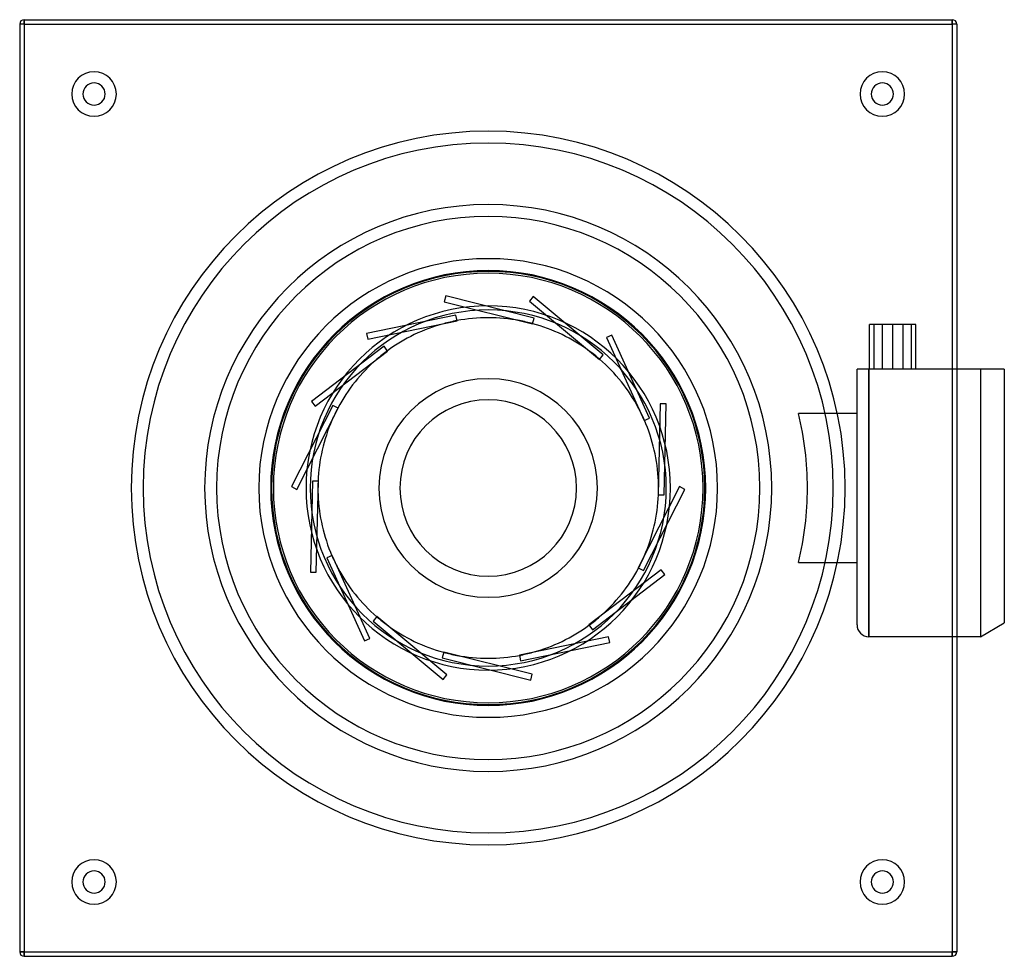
# Model space of a CAD drawing. Header units: millimetres. Extents: x -158 to 174, y -158 to 158.
import ezdxf

# ---------------------------------------------------------------- set-up
doc = ezdxf.new("R2010")
doc.units = ezdxf.units.MM
doc.layers.add('HIDDEN', color=7, linetype='Continuous')
doc.layers.add('THICK', color=7, linetype='Continuous')

msp = doc.modelspace()

# ---------------------------------------------------------------- linework, layer by layer
at = {"layer": 'HIDDEN'}
for p, q in [((-156, 156), (-157.5, 156)), ((-157.5, 156), (-157.5, 156)), ((-156, 157.5), (-156, 156)), ((-156, 157.5), (-156, 157.5)), ((-156, 156), (-156, -156)), ((-156, 156), (156, 156)), ((156, 157.5), (156, 157.5)), ((156, 157.5), (156, 156)), ((157.5, 156), (156, 156)), ((156, 156), (156, -156)), ((157.5, 156), (157.5, 156)), ((-14.28, 64.58), (-14.76, 62.64)), ((-14.28, 64.58), (-14.28, 64.58)), ((15.42, 57.1), (-14.28, 64.58)), ((15.16, 64.38), (13.88, 62.85)), ((15.16, 64.38), (15.16, 64.38)), ((38.67, 44.75), (15.16, 64.38)), ((-14.76, 62.64), (-14.76, 62.64)), ((-14.76, 62.64), (14.93, 55.16)), ((13.88, 62.85), (13.88, 62.85)), ((13.88, 62.85), (37.39, 43.22)), ((-10.88, 58.14), (-40.88, 51.99)), ((-10.88, 58.14), (-10.88, 58.14)), ((-10.48, 56.18), (-10.88, 58.14)), ((-10.5, 56.28), (-10.5, 56.28)), ((10.49, 56.28), (10.49, 56.28)), ((14.93, 55.16), (15.42, 57.1)), ((15.42, 57.1), (15.42, 57.1)), ((-40.48, 50.03), (-10.48, 56.18)), ((-14.97, 55.26), (-14.97, 55.26)), ((-10.48, 56.18), (-10.48, 56.18)), ((14.93, 55.16), (14.93, 55.16)), ((14.96, 55.26), (14.96, 55.26)), ((128.2, 40), (128.2, 55)), ((132.53, 55), (128.2, 55)), ((129.75, 40), (129.75, 55)), ((132.53, 40), (132.53, 55)), ((139.47, 55), (132.53, 55)), ((136, 40), (136, 55)), ((139.47, 40), (139.47, 55)), ((143.8, 55), (139.47, 55)), ((142.25, 40), (142.25, 55)), ((143.8, 40), (143.8, 55)), ((-40.88, 51.99), (-40.88, 51.99)), ((-40.88, 51.99), (-40.48, 50.03)), ((-40.48, 50.03), (-40.48, 50.03)), ((41.59, 51.43), (39.77, 50.6)), ((39.77, 50.6), (39.77, 50.6)), ((39.77, 50.6), (52.44, 22.72)), ((41.59, 51.43), (41.59, 51.43)), ((54.26, 23.54), (41.59, 51.43)), ((-35.03, 47.66), (-59.39, 29.11)), ((-35.03, 47.66), (-35.03, 47.66)), ((-33.82, 46.07), (-35.03, 47.66)), ((-58.18, 27.52), (-33.82, 46.07)), ((-37.46, 43.29), (-37.46, 43.29)), ((-33.88, 46.15), (-33.88, 46.15)), ((-33.82, 46.07), (-33.82, 46.07)), ((33.87, 46.15), (33.87, 46.15)), ((37.39, 43.22), (38.67, 44.75)), ((37.39, 43.22), (37.39, 43.22)), ((37.45, 43.3), (37.45, 43.3)), ((38.67, 44.75), (38.67, 44.75)), ((124, 0), (124, 40)), ((124.01, 40), (124, 40)), ((124, 40), (124, 40)), ((124, 40), (124, 40)), ((124.03, 40), (124.01, 40)), ((124.05, 40), (124.03, 40)), ((124.08, 40), (124.05, 40)), ((124.12, 40), (124.08, 40)), ((124.16, 40), (124.12, 40)), ((124.22, 40), (124.16, 40)), ((124.28, 40), (124.22, 40)), ((124.35, 40), (124.28, 40)), ((124.42, 40), (124.35, 40)), ((124.51, 40), (124.42, 40)), ((124.6, 40), (124.51, 40)), ((124.71, 40), (124.6, 40)), ((124.83, 40), (124.71, 40)), ((124.97, 40), (124.83, 40)), ((125.11, 40), (124.97, 40)), ((125.27, 40), (125.11, 40)), ((125.44, 40), (125.27, 40)), ((125.62, 40), (125.44, 40)), ((125.82, 40), (125.62, 40)), ((126.04, 40), (125.82, 40)), ((126.29, 40), (126.04, 40)), ((126.54, 40), (126.29, 40)), ((126.8, 40), (126.54, 40)), ((127.08, 40), (126.8, 40)), ((127.38, 40), (127.08, 40)), ((127.69, 40), (127.38, 40)), ((128, 40), (127.69, 40)), ((128, 40), (128, 0)), ((128, 0), (128, 40)), ((157.5, 40), (128, 40)), ((165.5, 40), (165.5, -50)), ((173.5, 40), (173.5, 40)), ((-52.24, 27.74), (-66.14, 0.45)), ((-64.36, -0.45), (-50.46, 26.83)), ((-59.39, 29.11), (-59.39, 29.11)), ((-59.39, 29.11), (-58.18, 27.52)), ((-58.18, 27.52), (-58.18, 27.52)), ((-52.24, 27.74), (-52.24, 27.74)), ((-50.46, 26.83), (-52.24, 27.74)), ((-50.55, 26.88), (-50.55, 26.88)), ((-50.46, 26.83), (-50.46, 26.83)), ((50.54, 26.89), (50.54, 26.89)), ((57.79, 28.33), (57.1, -2.28)), ((57.79, 28.33), (57.79, 28.33)), ((59.79, 28.29), (57.79, 28.33)), ((59.1, -2.33), (59.79, 28.29)), ((59.79, 28.29), (59.79, 28.29)), ((52.44, 22.72), (54.26, 23.54)), ((54.26, 23.54), (54.26, 23.54)), ((105.08, 25), (104.35, 25)), ((105.79, 25), (105.08, 25)), ((106.48, 25), (105.79, 25)), ((107.15, 25), (106.48, 25)), ((107.8, 25), (107.15, 25)), ((108.42, 25), (107.8, 25)), ((109.02, 25), (108.42, 25)), ((109.58, 25), (109.02, 25)), ((110.14, 25), (109.58, 25)), ((110.7, 25), (110.14, 25)), ((111.24, 25), (110.7, 25)), ((111.77, 25), (111.24, 25)), ((112.28, 25), (111.77, 25)), ((112.77, 25), (112.28, 25)), ((113.24, 25), (112.77, 25)), ((113.69, 25), (113.24, 25)), ((114.1, 25), (113.69, 25)), ((114.49, 25), (114.1, 25)), ((114.85, 25), (114.49, 25)), ((115.18, 25), (114.85, 25)), ((115.49, 25), (115.18, 25)), ((115.78, 25), (115.49, 25)), ((116.05, 25), (115.78, 25)), ((116.29, 25), (116.05, 25)), ((116.52, 25), (116.29, 25)), ((116.72, 25), (116.52, 25)), ((116.9, 25), (116.72, 25)), ((117.04, 25), (116.9, 25)), ((117.16, 25), (117.04, 25)), ((117.25, 25), (117.16, 25)), ((117.32, 25), (117.25, 25)), ((117.35, 25), (117.32, 25)), ((117.37, 25), (117.35, 25)), ((117.37, 25), (117.37, 25)), ((124, 25), (117.37, 25)), ((124, 25), (124, 25)), ((-52.53, 22.75), (-52.53, 22.75)), ((52.44, 22.72), (52.44, 22.72)), ((52.53, 22.76), (52.53, 22.76)), ((-66.14, 0.45), (-66.14, 0.45)), ((-66.14, 0.45), (-64.36, -0.45)), ((-59.1, 2.33), (-59.79, -28.29)), ((-59.1, 2.33), (-59.1, 2.33)), ((-57.1, 2.28), (-59.1, 2.33)), ((-57.79, -28.33), (-57.1, 2.28)), ((-57.2, 2.29), (-57.2, 2.29)), ((-57.1, 2.28), (-57.1, 2.28)), ((64.36, 0.45), (50.46, -26.83)), ((57.2, 2.29), (57.2, 2.29)), ((64.36, 0.45), (64.36, 0.45)), ((66.14, -0.45), (64.36, 0.45)), ((128, 0), (128, -50)), ((-64.36, -0.45), (-64.36, -0.45)), ((-57.2, -2.29), (-57.2, -2.29)), ((52.24, -27.74), (66.14, -0.45)), ((57.1, -2.28), (59.1, -2.33)), ((57.1, -2.28), (57.1, -2.28)), ((57.2, -2.29), (57.2, -2.29)), ((59.1, -2.33), (59.1, -2.33)), ((66.14, -0.45), (66.14, -0.45)), ((124, -46), (124, 0)), ((128, -50), (128, 0)), ((-52.44, -22.72), (-54.26, -23.54)), ((-52.53, -22.76), (-52.53, -22.76)), ((-52.44, -22.72), (-52.44, -22.72)), ((-39.77, -50.6), (-52.44, -22.72)), ((52.53, -22.75), (52.53, -22.75)), ((-54.26, -23.54), (-54.26, -23.54)), ((-54.26, -23.54), (-41.59, -51.43)), ((104.35, -25), (105.08, -25)), ((105.08, -25), (105.79, -25)), ((105.79, -25), (106.48, -25)), ((106.48, -25), (107.15, -25)), ((107.15, -25), (107.8, -25)), ((107.8, -25), (108.42, -25)), ((108.42, -25), (109.02, -25)), ((109.02, -25), (109.58, -25)), ((109.58, -25), (110.14, -25)), ((110.14, -25), (110.7, -25)), ((110.7, -25), (111.24, -25)), ((111.24, -25), (111.77, -25)), ((111.77, -25), (112.28, -25)), ((112.28, -25), (112.77, -25)), ((112.77, -25), (113.24, -25)), ((113.24, -25), (113.69, -25)), ((113.69, -25), (114.1, -25)), ((114.1, -25), (114.49, -25)), ((114.49, -25), (114.85, -25)), ((114.85, -25), (115.18, -25)), ((115.18, -25), (115.49, -25)), ((115.49, -25), (115.78, -25)), ((115.78, -25), (116.05, -25)), ((116.05, -25), (116.29, -25)), ((116.29, -25), (116.52, -25)), ((116.52, -25), (116.72, -25)), ((116.72, -25), (116.9, -25)), ((116.9, -25), (117.04, -25)), ((117.04, -25), (117.16, -25)), ((117.16, -25), (117.25, -25)), ((117.25, -25), (117.32, -25)), ((117.32, -25), (117.35, -25)), ((117.35, -25), (117.37, -25)), ((117.37, -25), (124, -25)), ((117.37, -25), (117.37, -25)), ((124, -25), (124, -25)), ((-59.79, -28.29), (-59.79, -28.29)), ((-59.79, -28.29), (-57.79, -28.33)), ((-57.79, -28.33), (-57.79, -28.33)), ((-50.54, -26.89), (-50.54, -26.89)), ((58.18, -27.52), (33.82, -46.07)), ((35.03, -47.66), (59.39, -29.11)), ((50.46, -26.83), (52.24, -27.74)), ((50.46, -26.83), (50.46, -26.83)), ((50.55, -26.88), (50.55, -26.88)), ((52.24, -27.74), (52.24, -27.74)), ((58.18, -27.52), (58.18, -27.52)), ((59.39, -29.11), (58.18, -27.52)), ((59.39, -29.11), (59.39, -29.11)), ((-37.39, -43.22), (-38.67, -44.75)), ((-38.67, -44.75), (-38.67, -44.75)), ((-38.67, -44.75), (-15.16, -64.38)), ((-37.45, -43.3), (-37.45, -43.3)), ((-37.39, -43.22), (-37.39, -43.22)), ((-13.88, -62.85), (-37.39, -43.22)), ((-33.87, -46.15), (-33.87, -46.15)), ((33.82, -46.07), (35.03, -47.66)), ((33.82, -46.07), (33.82, -46.07)), ((33.88, -46.15), (33.88, -46.15)), ((37.46, -43.29), (37.46, -43.29)), ((35.03, -47.66), (35.03, -47.66)), ((-41.59, -51.43), (-39.77, -50.6)), ((-41.59, -51.43), (-41.59, -51.43)), ((-39.77, -50.6), (-39.77, -50.6)), ((40.48, -50.03), (10.48, -56.18)), ((10.88, -58.14), (40.88, -51.99)), ((40.48, -50.03), (40.48, -50.03)), ((40.88, -51.99), (40.48, -50.03)), ((40.88, -51.99), (40.88, -51.99)), ((157.5, -50), (128, -50)), ((-14.93, -55.16), (-15.42, -57.1)), ((-14.96, -55.26), (-14.96, -55.26)), ((-14.93, -55.16), (-14.93, -55.16)), ((14.76, -62.64), (-14.93, -55.16)), ((10.48, -56.18), (10.88, -58.14)), ((10.48, -56.18), (10.48, -56.18)), ((14.97, -55.26), (14.97, -55.26)), ((-15.42, -57.1), (-15.42, -57.1)), ((-15.42, -57.1), (14.28, -64.58)), ((-10.49, -56.28), (-10.49, -56.28)), ((10.5, -56.28), (10.5, -56.28)), ((10.88, -58.14), (10.88, -58.14)), ((-15.16, -64.38), (-13.88, -62.85)), ((-13.88, -62.85), (-13.88, -62.85)), ((14.28, -64.58), (14.76, -62.64)), ((14.76, -62.64), (14.76, -62.64)), ((-15.16, -64.38), (-15.16, -64.38)), ((14.28, -64.58), (14.28, -64.58)), ((-156, -156), (-157.5, -156)), ((-157.5, -156), (-157.5, -156)), ((-156, -156), (-156, -157.5)), ((-156, -156), (156, -156)), ((-156, -157.5), (-156, -157.5)), ((156, -156), (156, -157.5)), ((157.5, -156), (156, -156)), ((156, -157.5), (156, -157.5)), ((157.5, -156), (157.5, -156))]:
    msp.add_line(p, q, dxfattribs=at)
for centre, radius, start, end in [((-132.5, 132.5), 7.5, 90, 270), ((-132.5, 132.5), 7.5, 270, 90), ((132.5, 132.5), 7.5, 90, 270), ((132.5, 132.5), 7.5, 270, 90), ((0, 0), 120, 90, 270), ((0, 0), 120, 270, 90), ((0, 0), 116, 90, 270), ((0, 0), 116, 270, 90), ((0, 0), 95.32, 0, 180), ((0, 0), 91.32, 0, 180), ((0, 0), 77.12, 90, 270), ((0, 0), 77.12, 270, 90), ((0, 0), 73.12, 90, 270), ((0, 0), 73.12, 270, 90), ((0, 0), 72.82, 0, 180), ((0, 0), 72.22, 0, 180), ((0, 0), 61.25, 90, 270), ((0, 0), 59.87, 0, 180), ((0, 0), 61.25, 270, 90), ((0, 0), 57.25, 100.5685, 105.1531), ((0, 0), 57.25, 90, 100.5685), ((0, 0), 57.25, 79.4388, 90), ((0, 0), 57.25, 74.8542, 79.4388), ((0, 0), 57.25, 105.1531, 126.2828), ((0, 0), 57.25, 53.7245, 74.8542), ((0, 0), 57.25, 130.8674, 151.9971), ((0, 0), 57.25, 126.2828, 130.8674), ((0, 0), 57.25, 49.1399, 53.7245), ((0, 0), 57.25, 28.0102, 49.1399), ((0, 0), 36.75, 90, 270), ((0, 0), 36.75, 270, 90), ((0, 0), 57.25, 151.9971, 156.5817), ((0, 0), 29.68, 0, 180), ((0, 0), 57.25, 23.4256, 28.0102), ((0, 0), 107.3, 0, 13.4728), ((0, 0), 57.25, 156.5817, 177.7113), ((0, 0), 57.25, 2.296, 23.4256), ((0, 0), 57.25, 177.7113, 182.296), ((0, 0), 29.68, 180, 0), ((0, 0), 57.25, 357.7113, 2.296), ((0, 0), 95.32, 180, 270), ((0, 0), 91.32, 180, 270), ((0, 0), 72.82, 180, 270), ((0, 0), 72.22, 180, 270), ((0, 0), 59.87, 180, 270), ((0, 0), 57.25, 182.296, 203.4256), ((0, 0), 95.32, 270, 0), ((0, 0), 72.82, 270, 0), ((0, 0), 91.32, 270, 0), ((0, 0), 59.87, 270, 0), ((0, 0), 72.22, 270, 0), ((0, 0), 57.25, 336.5817, 357.7113), ((0, 0), 107.3, 346.5272, 0), ((0, 0), 57.25, 203.4256, 208.0103), ((0, 0), 57.25, 331.997, 336.5817), ((0, 0), 57.25, 208.0103, 229.1399), ((0, 0), 57.25, 310.8674, 331.997), ((0, 0), 57.25, 229.1399, 233.7246), ((0, 0), 57.25, 233.7246, 254.8542), ((0, 0), 57.25, 285.1531, 306.2827), ((0, 0), 57.25, 306.2827, 310.8674), ((128, -46), 4, 180, 270), ((0, 0), 57.25, 254.8542, 259.4389), ((0, 0), 57.25, 280.5685, 285.1531), ((0, 0), 57.25, 259.4389, 270), ((0, 0), 57.25, 270, 280.5685), ((-132.5, -132.5), 7.5, 90, 270), ((-132.5, -132.5), 7.5, 270, 90), ((132.5, -132.5), 7.5, 90, 270), ((132.5, -132.5), 7.5, 270, 90)]:
    msp.add_arc(centre, radius, start, end, dxfattribs=at)
at = {"layer": 'THICK'}
for p, q in [((-156, 156), (-157.5, 156)), ((-157.5, 156), (-157.5, -156)), ((-156, 156), (-156, 157.5)), ((-156, 157.5), (156, 157.5)), ((-156, 156), (156, 156)), ((-156, 156), (-156, -156)), ((156, 156), (156, 157.5)), ((156, 156), (156, -156)), ((157.5, 156), (156, 156)), ((157.5, 156), (157.5, -156)), ((165.5, 40), (157.5, 40)), ((165.5, 40), (165.5, -50)), ((166.34, 40), (165.5, 40)), ((167.16, 40), (166.34, 40)), ((167.95, 40), (167.16, 40)), ((168.72, 40), (167.95, 40)), ((169.47, 40), (168.72, 40)), ((170.19, 40), (169.47, 40)), ((170.9, 40), (170.19, 40)), ((171.58, 40), (170.9, 40)), ((172.24, 40), (171.58, 40)), ((172.88, 40), (172.24, 40)), ((173.5, 40), (172.88, 40)), ((173.5, 40), (173.5, -45.38)), ((165.5, -50), (173.5, -45.38)), ((165.5, -50), (157.5, -50)), ((-157.5, -156), (-156, -156)), ((-156, -156), (156, -156)), ((-156, -157.5), (-156, -156)), ((-156, -157.5), (156, -157.5)), ((156, -156), (157.5, -156)), ((156, -157.5), (156, -156))]:
    msp.add_line(p, q, dxfattribs=at)
for centre, radius, start, end in [((-156, 156), 1.5, 90, 180), ((156, 156), 1.5, 0, 90), ((-132.5, 132.5), 3.75, 90, 270), ((-132.5, 132.5), 3.75, 270, 90), ((132.5, 132.5), 3.75, 90, 270), ((132.5, 132.5), 3.75, 270, 90), ((-132.5, -132.5), 3.75, 90, 270), ((-132.5, -132.5), 3.75, 270, 90), ((132.5, -132.5), 3.75, 90, 270), ((132.5, -132.5), 3.75, 270, 90), ((-156, -156), 1.5, 180, 270), ((156, -156), 1.5, 270, 0)]:
    msp.add_arc(centre, radius, start, end, dxfattribs=at)

doc.saveas('drawing.dxf')
